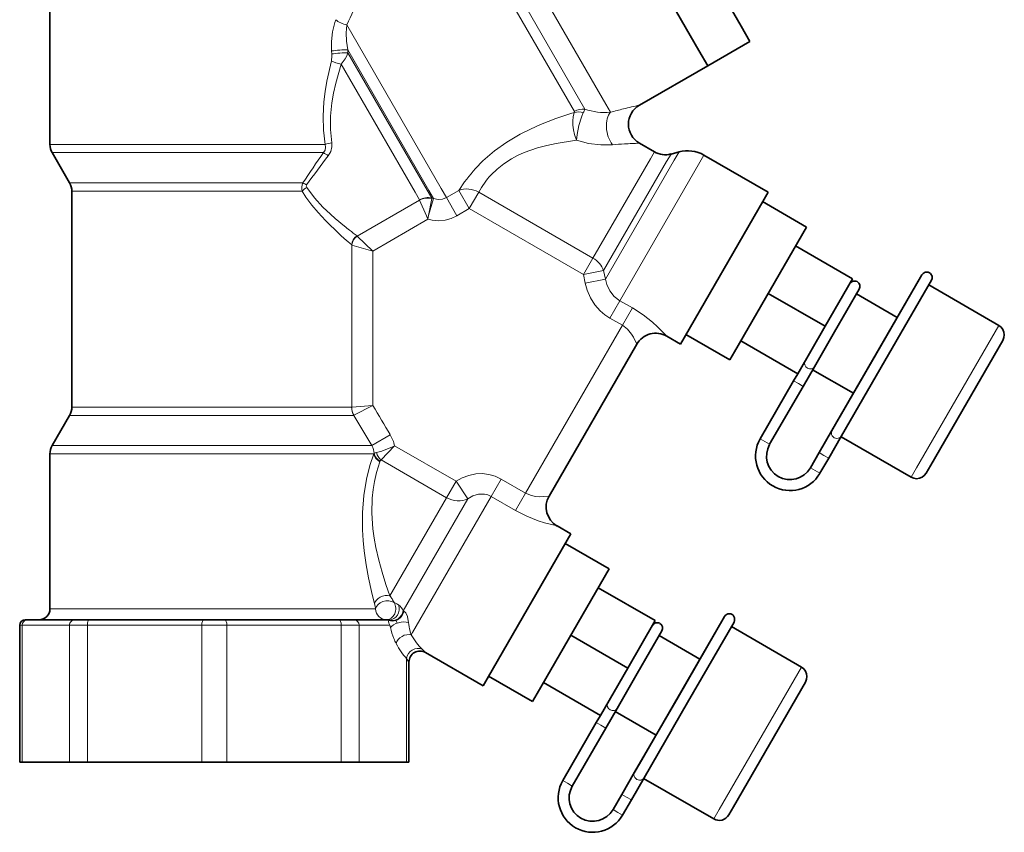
# Model space of a CAD drawing. Extents: x 1565 to 2352, y 54 to 822.
# Tile 8 of 11: x 2113 to 2292, y 313 to 462. Entities that reach past the tile are written whole.
import ezdxf

# ---------------------------------------------------------------- set-up
doc = ezdxf.new("R2010")
doc.units = 0

msp = doc.modelspace()

# ---------------------------------------------------------------- linework, layer by layer
at = {"color": 7, "lineweight": 35}
for p, q in [((2219.95, 502.63), (2244.36, 460.35)), ((2212.25, 498.18), (2236.65, 455.91)), ((2212.25, 498.18), (2236.65, 455.91))]:
    msp.add_line(p, q, dxfattribs=at)
at = {"color": 7, "lineweight": 13}
for p, q in [((2195.28, 488.39), (2219.69, 446.11)), ((2192.69, 485.35), (2215.84, 445.24)), ((2191.39, 483.83), (2213.92, 444.8)), ((2118.25, 438.79), (2168.48, 438.79)), ((2118.65, 437.29), (2168.13, 437.29)), ((2121.84, 431.76), (2164.41, 431.76)), ((2122.25, 430.26), (2164.26, 430.26)), ((2122.25, 390.86), (2171.06, 390.86)), ((2121.84, 389.36), (2171.42, 389.36)), ((2118.65, 383.83), (2174.22, 383.83)), ((2118.25, 382.33), (2174.57, 382.33)), ((2118.25, 354.06), (2174.57, 354.06))]:
    msp.add_line(p, q, dxfattribs=at)
at = {"color": 7, "lineweight": 35, "ltscale": 0.353349}
for p, q in [((2118.25, 467.06), (2118.25, 438.79)), ((2118.25, 382.33), (2118.25, 354.06))]:
    msp.add_line(p, q, dxfattribs=at)
at = {"color": 7, "lineweight": 13, "ltscale": 0.430265}
msp.add_line((2189.62, 430.78), (2172.41, 460.59), dxfattribs=at)
at = {"color": 7, "lineweight": 35, "ltscale": 0.039785}
msp.add_line((2244.36, 460.35), (2245.95, 457.6), dxfattribs=at)
at = {"color": 7, "lineweight": 35, "ltscale": 0.11122}
msp.add_line((2245.95, 457.6), (2238.25, 453.15), dxfattribs=at)
at = {"color": 7, "lineweight": 13, "ltscale": 0.007037}
msp.add_line((2169.68, 455.29), (2169.64, 455.85), dxfattribs=at)
at = {"color": 7, "lineweight": 13, "ltscale": 0.370643}
msp.add_line((2187.4, 430.39), (2172.58, 456.06), dxfattribs=at)
at = {"color": 7, "lineweight": 13, "ltscale": 0.006771}
msp.add_line((2172.61, 455.52), (2172.58, 456.06), dxfattribs=at)
at = {"color": 7, "lineweight": 13, "ltscale": 0.361927}
msp.add_line((2172.61, 455.52), (2187.08, 430.45), dxfattribs=at)
at = {"color": 7, "lineweight": 35, "ltscale": 0.039786}
msp.add_line((2236.65, 455.91), (2238.25, 453.15), dxfattribs=at)
msp.add_line((2236.65, 455.91), (2238.25, 453.15), dxfattribs=at)
at = {"color": 7, "lineweight": 13, "ltscale": 0.337458}
msp.add_line((2171.36, 453.44), (2184.86, 430.06), dxfattribs=at)
at = {"color": 7, "lineweight": 35, "ltscale": 0.179994}
msp.add_line((2238.25, 453.15), (2225.78, 445.95), dxfattribs=at)
at = {"color": 7, "lineweight": 13, "ltscale": 0.020716}
msp.add_line((2220.52, 444.68), (2219.69, 446.11), dxfattribs=at)
at = {"color": 7, "lineweight": 13, "ltscale": 0.008006}
msp.add_line((2213.91, 444.64), (2213.3, 444.45), dxfattribs=at)
at = {"color": 7, "lineweight": 13, "ltscale": 2.9e-05}
for p, q in [((2213.92, 444.8), (2213.92, 444.8)), ((2215.84, 445.24), (2215.84, 445.24))]:
    msp.add_line(p, q, dxfattribs=at)
at = {"color": 7, "lineweight": 13, "ltscale": 0.004218}
msp.add_line((2214.3, 439.56), (2213.97, 439.52), dxfattribs=at)
at = {"color": 7, "lineweight": 35, "ltscale": 0.039482}
msp.add_line((2225.78, 439.02), (2228.51, 437.44), dxfattribs=at)
at = {"color": 7, "lineweight": 35, "ltscale": 0.079903}
for p, q in [((2121.84, 431.76), (2118.65, 437.29)), ((2121.84, 389.36), (2118.65, 383.83))]:
    msp.add_line(p, q, dxfattribs=at)
at = {"color": 7, "lineweight": 13, "ltscale": 0.018363}
msp.add_line((2227.78, 436.17), (2228.51, 437.44), dxfattribs=at)
at = {"color": 7, "lineweight": 13, "ltscale": 0.020155}
msp.add_line((2230.74, 435.65), (2231.55, 437.04), dxfattribs=at)
at = {"color": 7, "lineweight": 35, "ltscale": 0.018934}
msp.add_line((2231.55, 437.04), (2233.01, 437.43), dxfattribs=at)
at = {"color": 7, "lineweight": 13, "ltscale": 0.021795}
msp.add_line((2232.14, 435.92), (2233.01, 437.43), dxfattribs=at)
at = {"color": 7, "lineweight": 13, "ltscale": 0.024483}
msp.add_line((2236.58, 435.14), (2237.56, 436.83), dxfattribs=at)
at = {"color": 7, "lineweight": 35, "ltscale": 0.168933}
msp.add_line((2237.56, 436.83), (2249.27, 430.08), dxfattribs=at)
at = {"color": 7, "lineweight": 13, "ltscale": 0.261541}
msp.add_line((2217.32, 418.05), (2227.78, 436.17), dxfattribs=at)
at = {"color": 7, "lineweight": 13, "ltscale": 0.287076}
msp.add_line((2219.26, 415.76), (2230.74, 435.65), dxfattribs=at)
at = {"color": 7, "lineweight": 13, "ltscale": 0.313512}
msp.add_line((2232.14, 435.92), (2219.6, 414.2), dxfattribs=at)
at = {"color": 7, "lineweight": 13, "ltscale": 0.35882}
msp.add_line((2236.58, 435.14), (2222.23, 410.28), dxfattribs=at)
at = {"color": 7, "lineweight": 35, "ltscale": 0.492404}
msp.add_line((2122.25, 430.26), (2122.25, 390.86), dxfattribs=at)
at = {"color": 7, "lineweight": 13, "ltscale": 0.02001}
msp.add_line((2184.86, 430.06), (2185.66, 428.67), dxfattribs=at)
at = {"color": 7, "lineweight": 13, "ltscale": 0.020809}
msp.add_line((2187.08, 430.45), (2187.92, 429.01), dxfattribs=at)
at = {"color": 7, "lineweight": 13, "ltscale": 0.021304}
msp.add_line((2188.25, 428.91), (2187.4, 430.39), dxfattribs=at)
at = {"color": 7, "lineweight": 13, "ltscale": 0.024219}
msp.add_line((2190.59, 429.1), (2189.62, 430.78), dxfattribs=at)
at = {"color": 7, "lineweight": 13, "ltscale": 0.032374}
for p, q in [((2192.84, 430.4), (2190.59, 429.1)), ((2194.75, 427.08), (2192.51, 425.78))]:
    msp.add_line(p, q, dxfattribs=at)
at = {"color": 7, "lineweight": 13, "ltscale": 0.047916}
for p, q in [((2194.75, 427.08), (2192.84, 430.4)), ((2192.51, 425.78), (2190.59, 429.1))]:
    msp.add_line(p, q, dxfattribs=at)
at = {"color": 7, "lineweight": 13, "ltscale": 0.043301}
for p, q in [((2194.75, 427.08), (2196.48, 430.08)), ((2215.58, 415.05), (2217.32, 418.05)), ((2192.34, 377.33), (2190.61, 374.33))]:
    msp.add_line(p, q, dxfattribs=at)
at = {"color": 7, "lineweight": 13, "ltscale": 0.300667}
msp.add_line((2217.32, 418.05), (2196.48, 430.08), dxfattribs=at)
at = {"color": 7, "lineweight": 35, "ltscale": 0.024483}
for p, q in [((2248.29, 428.38), (2249.27, 430.08)), ((2198.25, 341.71), (2197.27, 340.01))]:
    msp.add_line(p, q, dxfattribs=at)
at = {"color": 7, "lineweight": 13, "ltscale": 0.164029}
msp.add_line((2185.67, 428.65), (2174.31, 422.08), dxfattribs=at)
at = {"color": 7, "lineweight": 13, "ltscale": 0.000322}
msp.add_line((2185.66, 428.67), (2185.67, 428.65), dxfattribs=at)
at = {"color": 7, "lineweight": 13, "ltscale": 0.039299}
for p, q in [((2186.94, 425.77), (2185.67, 428.65)), ((2187.34, 425.82), (2187.91, 428.91))]:
    msp.add_line(p, q, dxfattribs=at)
at = {"color": 7, "lineweight": 13, "ltscale": 0.040298}
msp.add_line((2187.34, 425.82), (2188.25, 428.91), dxfattribs=at)
at = {"color": 7, "lineweight": 13, "ltscale": 0.001215}
msp.add_line((2187.92, 429.01), (2187.91, 428.91), dxfattribs=at)
at = {"color": 7, "lineweight": 13, "ltscale": 0.004377}
msp.add_line((2188.25, 428.91), (2187.92, 429.01), dxfattribs=at)
at = {"color": 7, "lineweight": 35, "ltscale": 0.375517}
msp.add_line((2233.27, 402.36), (2248.29, 428.38), dxfattribs=at)
at = {"color": 7, "lineweight": 35, "ltscale": 0.115523}
for p, q in [((2256.27, 423.72), (2248.27, 428.35)), ((2242.27, 399.48), (2234.27, 404.1)), ((2220.27, 361.37), (2212.27, 365.99)), ((2206.27, 337.12), (2198.27, 341.74))]:
    msp.add_line(p, q, dxfattribs=at)
at = {"color": 7, "lineweight": 13, "ltscale": 0.008546}
msp.add_line((2187.22, 425.15), (2186.94, 425.77), dxfattribs=at)
at = {"color": 7, "lineweight": 13, "ltscale": 0.008542}
msp.add_line((2187.22, 425.15), (2187.34, 425.82), dxfattribs=at)
at = {"color": 7, "lineweight": 13, "ltscale": 0.300669}
msp.add_line((2215.58, 415.05), (2194.75, 427.08), dxfattribs=at)
at = {"color": 7, "lineweight": 13, "ltscale": 0.145199}
msp.add_line((2187.22, 425.15), (2177.16, 419.34), dxfattribs=at)
at = {"color": 7, "lineweight": 13, "ltscale": 0.000346}
msp.add_line((2174.28, 422.1), (2174.31, 422.08), dxfattribs=at)
at = {"color": 7, "lineweight": 13, "ltscale": 0.049517}
msp.add_line((2177.16, 419.34), (2174.31, 422.08), dxfattribs=at)
at = {"color": 7, "lineweight": 35, "ltscale": 0.328577}
for p, q in [((2256.27, 423.72), (2243.13, 400.96)), ((2220.27, 361.37), (2207.13, 338.61))]:
    msp.add_line(p, q, dxfattribs=at)
at = {"color": 7, "lineweight": 13, "ltscale": 0.369859}
msp.add_line((2173.3, 420.45), (2173.3, 390.86), dxfattribs=at)
at = {"color": 7, "lineweight": 13, "ltscale": 0.000649}
msp.add_line((2173.3, 420.45), (2173.35, 420.44), dxfattribs=at)
at = {"color": 7, "lineweight": 13, "ltscale": 0.049518}
msp.add_line((2177.16, 419.34), (2173.35, 420.44), dxfattribs=at)
at = {"color": 7, "lineweight": 13, "ltscale": 0.352569}
msp.add_line((2177.16, 419.34), (2177.16, 391.13), dxfattribs=at)
at = {"color": 7, "lineweight": 35, "ltscale": 0.15}
for p, q in [((2254.27, 420.26), (2264.66, 414.26)), ((2249.27, 411.6), (2259.66, 405.6)), ((2244.27, 402.94), (2254.66, 396.94)), ((2218.27, 357.91), (2228.66, 351.91)), ((2213.27, 349.25), (2223.66, 343.25)), ((2208.27, 340.59), (2218.66, 334.59))]:
    msp.add_line(p, q, dxfattribs=at)
at = {"color": 7, "lineweight": 13, "ltscale": 0.04677}
msp.add_line((2215.58, 415.05), (2219.26, 415.76), dxfattribs=at)
at = {"color": 7, "lineweight": 13, "ltscale": 0.020332}
msp.add_line((2215.9, 413.45), (2215.58, 415.05), dxfattribs=at)
at = {"color": 7, "lineweight": 13, "ltscale": 0.019873}
msp.add_line((2219.6, 414.2), (2219.26, 415.76), dxfattribs=at)
at = {"color": 7, "lineweight": 35, "ltscale": 0.212016}
for p, q in [((2277.31, 415), (2268.83, 400.31)), ((2241.31, 352.64), (2232.83, 337.95))]:
    msp.add_line(p, q, dxfattribs=at)
at = {"color": 7, "lineweight": 13, "ltscale": 0.047176}
msp.add_line((2215.9, 413.45), (2219.6, 414.2), dxfattribs=at)
at = {"color": 7, "lineweight": 35, "ltscale": 0.125}
for p, q in [((2264.66, 414.26), (2259.66, 405.6)), ((2259.66, 405.6), (2254.66, 396.94)), ((2228.66, 351.91), (2223.66, 343.25)), ((2223.66, 343.25), (2218.66, 334.59))]:
    msp.add_line(p, q, dxfattribs=at)
at = {"color": 7, "lineweight": 35, "ltscale": 0.375516}
for p, q in [((2276.83, 414.16), (2261.81, 388.15)), ((2213.27, 367.72), (2198.25, 341.71)), ((2240.83, 351.81), (2225.81, 325.79))]:
    msp.add_line(p, q, dxfattribs=at)
at = {"color": 7, "lineweight": 35, "ltscale": 0.21221}
msp.add_line((2279.05, 414.01), (2270.56, 399.31), dxfattribs=at)
at = {"color": 7, "lineweight": 35, "ltscale": 0.184547}
for p, q in [((2291.35, 405.78), (2278.56, 413.16)), ((2275.35, 378.07), (2262.56, 385.45)), ((2255.35, 343.43), (2242.56, 350.81)), ((2239.35, 315.71), (2226.56, 323.1))]:
    msp.add_line(p, q, dxfattribs=at)
at = {"color": 7, "lineweight": 35, "ltscale": 0.1125}
for p, q in [((2265.89, 412.39), (2261.39, 404.6)), ((2229.89, 350.04), (2225.39, 342.25))]:
    msp.add_line(p, q, dxfattribs=at)
at = {"color": 7, "lineweight": 35, "ltscale": 0.107344}
for p, q in [((2272.83, 407.23), (2265.39, 411.53)), ((2264.83, 393.38), (2257.39, 397.67)), ((2236.83, 344.88), (2229.39, 349.17)), ((2228.83, 331.02), (2221.39, 335.32))]:
    msp.add_line(p, q, dxfattribs=at)
at = {"color": 7, "lineweight": 13, "ltscale": 0.045825}
msp.add_line((2220.4, 407.1), (2222.23, 410.28), dxfattribs=at)
at = {"color": 7, "lineweight": 13, "ltscale": 0.032881}
msp.add_line((2224.51, 408.96), (2222.23, 410.28), dxfattribs=at)
at = {"color": 7, "lineweight": 13, "ltscale": 0.045826}
for p, q in [((2222.68, 405.79), (2224.51, 408.96)), ((2205.01, 375.18), (2203.17, 372.01))]:
    msp.add_line(p, q, dxfattribs=at)
at = {"color": 7, "lineweight": 13, "ltscale": 0.032882}
msp.add_line((2222.68, 405.79), (2220.4, 407.1), dxfattribs=at)
at = {"color": 7, "lineweight": 13, "ltscale": 0.441742}
msp.add_line((2222.68, 405.79), (2205.01, 375.18), dxfattribs=at)
at = {"color": 7, "lineweight": 35, "ltscale": 0.092324}
for p, q in [((2261.39, 404.6), (2257.7, 398.2)), ((2225.39, 342.25), (2221.7, 335.85))]:
    msp.add_line(p, q, dxfattribs=at)
at = {"color": 7, "lineweight": 13, "ltscale": 0.375516}
for p, q in [((2291.35, 405.78), (2276.33, 379.76)), ((2255.35, 343.43), (2240.33, 317.41))]:
    msp.add_line(p, q, dxfattribs=at)
at = {"color": 7, "lineweight": 35, "ltscale": 0.4}
msp.add_line((2225.3, 402.34), (2209.3, 374.63), dxfattribs=at)
at = {"color": 7, "lineweight": 35, "ltscale": 0.036051}
for p, q in [((2230.77, 403.81), (2233.27, 402.36)), ((2213.27, 367.72), (2210.77, 369.17))]:
    msp.add_line(p, q, dxfattribs=at)
at = {"color": 7, "lineweight": 35, "ltscale": 0.328389}
for p, q in [((2292.07, 403.04), (2278.94, 380.28)), ((2256.07, 340.68), (2242.94, 317.93))]:
    msp.add_line(p, q, dxfattribs=at)
at = {"color": 7, "lineweight": 35, "ltscale": 0.021423}
for p, q in [((2243.13, 400.96), (2242.27, 399.48)), ((2278.94, 380.28), (2278.08, 378.8)), ((2207.13, 338.61), (2206.27, 337.12))]:
    msp.add_line(p, q, dxfattribs=at)
at = {"color": 7, "lineweight": 35, "ltscale": 0.197952}
for p, q in [((2268.83, 400.31), (2260.91, 386.59)), ((2270.56, 399.31), (2262.65, 385.59)), ((2232.83, 337.95), (2224.91, 324.24)), ((2234.56, 336.95), (2226.65, 323.24))]:
    msp.add_line(p, q, dxfattribs=at)
at = {"color": 7, "lineweight": 35, "ltscale": 0.018614}
for p, q in [((2254.66, 396.94), (2253.92, 395.65)), ((2218.66, 334.59), (2217.92, 333.3))]:
    msp.add_line(p, q, dxfattribs=at)
at = {"color": 7, "lineweight": 35, "ltscale": 0.051291}
for p, q in [((2257.7, 398.2), (2255.65, 394.65)), ((2221.7, 335.85), (2219.65, 332.3))]:
    msp.add_line(p, q, dxfattribs=at)
at = {"color": 7, "lineweight": 35, "ltscale": 0.152714}
for p, q in [((2253.92, 395.65), (2247.81, 385.07)), ((2249.54, 384.07), (2255.65, 394.65)), ((2217.92, 333.3), (2211.81, 322.72)), ((2213.54, 321.72), (2219.65, 332.3))]:
    msp.add_line(p, q, dxfattribs=at)
at = {"color": 7, "lineweight": 13, "ltscale": 0.012501}
for p, q in [((2254.78, 395.15), (2253.92, 395.65)), ((2249.54, 384.07), (2248.68, 384.57)), ((2259.45, 382.06), (2260.32, 381.56)), ((2256.98, 379.78), (2257.84, 379.28)), ((2218.78, 332.8), (2217.92, 333.3)), ((2213.54, 321.72), (2212.68, 322.22)), ((2223.45, 319.7), (2224.32, 319.2)), ((2220.98, 317.42), (2221.84, 316.92))]:
    msp.add_line(p, q, dxfattribs=at)
at = {"color": 7, "lineweight": 13, "ltscale": 0.012499}
for p, q in [((2255.65, 394.65), (2254.78, 395.15)), ((2248.68, 384.57), (2247.81, 385.07)), ((2258.58, 382.56), (2259.45, 382.06)), ((2257.84, 379.28), (2258.71, 378.78)), ((2219.65, 332.3), (2218.78, 332.8)), ((2212.68, 322.22), (2211.81, 322.72)), ((2222.58, 320.2), (2223.45, 319.7)), ((2221.84, 316.92), (2222.71, 316.42))]:
    msp.add_line(p, q, dxfattribs=at)
at = {"color": 7, "lineweight": 13, "ltscale": 0.02791}
msp.add_line((2171.06, 390.86), (2173.3, 390.86), dxfattribs=at)
at = {"color": 7, "lineweight": 13, "ltscale": 0.048305}
msp.add_line((2177.16, 391.13), (2173.3, 390.87), dxfattribs=at)
at = {"color": 7, "lineweight": 13, "ltscale": 0.000108}
msp.add_line((2173.3, 390.86), (2173.3, 390.87), dxfattribs=at)
at = {"color": 7, "lineweight": 13, "ltscale": 0.048304}
msp.add_line((2177.16, 391.13), (2173.72, 389.38), dxfattribs=at)
at = {"color": 7, "lineweight": 13, "ltscale": 0.02834}
msp.add_line((2171.42, 389.36), (2173.68, 389.36), dxfattribs=at)
at = {"color": 7, "lineweight": 13, "ltscale": 0.000447}
msp.add_line((2173.68, 389.36), (2173.72, 389.38), dxfattribs=at)
at = {"color": 7, "lineweight": 13, "ltscale": 0.080442}
msp.add_line((2173.68, 389.36), (2176.96, 383.83), dxfattribs=at)
at = {"color": 7, "lineweight": 35, "ltscale": 0.024484}
for p, q in [((2261.81, 388.15), (2260.83, 386.45)), ((2225.81, 325.79), (2224.83, 324.1))]:
    msp.add_line(p, q, dxfattribs=at)
at = {"color": 7, "lineweight": 35, "ltscale": 0.058221}
for p, q in [((2260.91, 386.59), (2258.58, 382.56)), ((2262.65, 385.59), (2260.32, 381.56)), ((2224.91, 324.24), (2222.58, 320.2)), ((2226.65, 323.24), (2224.32, 319.2))]:
    msp.add_line(p, q, dxfattribs=at)
at = {"color": 7, "lineweight": 13, "ltscale": 0.04889}
msp.add_line((2180.33, 385.83), (2176.96, 383.83), dxfattribs=at)
at = {"color": 7, "lineweight": 13, "ltscale": 0.034297}
msp.add_line((2176.96, 383.83), (2174.22, 383.83), dxfattribs=at)
at = {"color": 7, "lineweight": 13, "ltscale": 0.044564}
msp.add_line((2181.13, 383.8), (2178.67, 381.22), dxfattribs=at)
at = {"color": 7, "lineweight": 13, "ltscale": 0.16178}
msp.add_line((2181.13, 383.8), (2192.34, 377.33), dxfattribs=at)
at = {"color": 7, "lineweight": 13, "ltscale": 0.034753}
msp.add_line((2177.35, 382.33), (2174.57, 382.33), dxfattribs=at)
at = {"color": 7, "lineweight": 13, "ltscale": 0.001171}
msp.add_line((2177.35, 382.33), (2177.4, 382.41), dxfattribs=at)
at = {"color": 7, "lineweight": 13, "ltscale": 0.001536}
msp.add_line((2178.46, 380.89), (2178.5, 381), dxfattribs=at)
at = {"color": 7, "lineweight": 13, "ltscale": 0.172313}
msp.add_line((2178.67, 381.22), (2190.61, 374.33), dxfattribs=at)
at = {"color": 7, "lineweight": 35, "ltscale": 0.040154}
for p, q in [((2256.98, 379.78), (2258.58, 382.56)), ((2260.32, 381.56), (2258.71, 378.78)), ((2220.98, 317.42), (2222.58, 320.2)), ((2224.32, 319.2), (2222.71, 316.42))]:
    msp.add_line(p, q, dxfattribs=at)
at = {"color": 7, "lineweight": 13, "ltscale": 0.024484}
for p, q in [((2276.33, 379.76), (2275.35, 378.07)), ((2240.33, 317.41), (2239.35, 315.71))]:
    msp.add_line(p, q, dxfattribs=at)
at = {"color": 7, "lineweight": 13, "ltscale": 0.048412}
msp.add_line((2192.34, 377.33), (2194.47, 374.1), dxfattribs=at)
at = {"color": 7, "lineweight": 13, "ltscale": 0.045827}
msp.add_line((2200.58, 377.74), (2198.74, 374.57), dxfattribs=at)
at = {"color": 7, "lineweight": 13, "ltscale": 0.063948}
msp.add_line((2200.58, 377.74), (2205.01, 375.18), dxfattribs=at)
at = {"color": 7, "lineweight": 13, "ltscale": 0.25832}
msp.add_line((2180.27, 356.43), (2190.61, 374.33), dxfattribs=at)
at = {"color": 7, "lineweight": 13, "ltscale": 0.294576}
msp.add_line((2182.69, 353.69), (2194.47, 374.1), dxfattribs=at)
at = {"color": 7, "lineweight": 13, "ltscale": 0.358819}
msp.add_line((2198.74, 374.57), (2184.39, 349.71), dxfattribs=at)
at = {"color": 7, "lineweight": 13, "ltscale": 0.063949}
msp.add_line((2198.74, 374.57), (2203.17, 372.01), dxfattribs=at)
at = {"color": 7, "lineweight": 13, "ltscale": 0.038721}
msp.add_line((2174.57, 354.06), (2177.67, 354.06), dxfattribs=at)
at = {"color": 7, "lineweight": 13, "ltscale": 0.005649}
msp.add_line((2177.47, 354.95), (2177.58, 354.51), dxfattribs=at)
at = {"color": 7, "lineweight": 13, "ltscale": 0.00578}
msp.add_line((2177.58, 354.51), (2177.67, 354.06), dxfattribs=at)
at = {"color": 7, "lineweight": 35, "ltscale": 0.004758}
msp.add_line((2113.74, 352.06), (2114.12, 352.06), dxfattribs=at)
at = {"color": 7, "lineweight": 35, "ltscale": 0.108025}
msp.add_line((2114.12, 352.06), (2122.76, 352.06), dxfattribs=at)
at = {"color": 7, "lineweight": 35, "ltscale": 0.033824}
for p, q in [((2122.76, 352.06), (2125.47, 352.06)), ((2171.02, 352.06), (2173.73, 352.06))]:
    msp.add_line(p, q, dxfattribs=at)
at = {"color": 7, "lineweight": 35, "ltscale": 0.260796}
for p, q in [((2125.47, 352.06), (2146.33, 352.06)), ((2150.16, 352.06), (2171.02, 352.06)), ((2125.09, 326.06), (2145.95, 326.06)), ((2150.54, 326.06), (2171.41, 326.06))]:
    msp.add_line(p, q, dxfattribs=at)
at = {"color": 7, "lineweight": 35, "ltscale": 0.047836}
msp.add_line((2146.33, 352.06), (2150.16, 352.06), dxfattribs=at)
at = {"color": 7, "lineweight": 35, "ltscale": 0.080557}
msp.add_line((2173.73, 352.06), (2180.17, 352.06), dxfattribs=at)
at = {"color": 7, "lineweight": 13, "ltscale": 0.005708}
msp.add_line((2112.74, 351.06), (2113.2, 351.06), dxfattribs=at)
at = {"color": 7, "lineweight": 35, "ltscale": 0.3125}
msp.add_line((2112.74, 326.06), (2112.74, 351.06), dxfattribs=at)
at = {"color": 7, "lineweight": 13, "ltscale": 0.108026}
msp.add_line((2113.2, 351.06), (2121.84, 351.06), dxfattribs=at)
at = {"color": 7, "lineweight": 13, "ltscale": 0.3125}
for p, q in [((2113.2, 326.06), (2113.2, 351.06)), ((2121.84, 326.06), (2121.84, 351.06)), ((2125.09, 326.06), (2125.09, 351.06)), ((2145.95, 326.06), (2145.95, 351.06)), ((2150.54, 326.06), (2150.54, 351.06)), ((2171.41, 326.06), (2171.41, 351.06)), ((2174.65, 326.06), (2174.65, 351.06))]:
    msp.add_line(p, q, dxfattribs=at)
at = {"color": 7, "lineweight": 13, "ltscale": 0.040588}
for p, q in [((2121.84, 351.06), (2125.09, 351.06)), ((2171.41, 351.06), (2174.65, 351.06))]:
    msp.add_line(p, q, dxfattribs=at)
at = {"color": 7, "lineweight": 13, "ltscale": 0.260796}
for p, q in [((2125.09, 351.06), (2145.95, 351.06)), ((2150.54, 351.06), (2171.41, 351.06))]:
    msp.add_line(p, q, dxfattribs=at)
at = {"color": 7, "lineweight": 13, "ltscale": 0.057404}
msp.add_line((2145.95, 351.06), (2150.54, 351.06), dxfattribs=at)
at = {"color": 7, "lineweight": 13, "ltscale": 0.070419}
msp.add_line((2174.65, 351.06), (2180.29, 351.06), dxfattribs=at)
at = {"color": 7, "lineweight": 13, "ltscale": 0.005188}
msp.add_line((2180.37, 350.65), (2180.29, 351.06), dxfattribs=at)
at = {"color": 7, "lineweight": 13, "ltscale": 0.003915}
msp.add_line((2183.65, 351.56), (2183.62, 351.87), dxfattribs=at)
at = {"color": 7, "lineweight": 35, "ltscale": 0.212209}
msp.add_line((2243.05, 351.65), (2234.56, 336.95), dxfattribs=at)
at = {"color": 7, "lineweight": 13, "ltscale": 0.005692}
msp.add_line((2184.39, 349.71), (2184.16, 349.31), dxfattribs=at)
at = {"color": 7, "lineweight": 13, "ltscale": 0.011073}
msp.add_line((2186.75, 346.08), (2186.13, 346.71), dxfattribs=at)
at = {"color": 7, "lineweight": 13, "ltscale": 0.009975}
msp.add_line((2183.75, 344.35), (2183.3, 345), dxfattribs=at)
at = {"color": 7, "lineweight": 13, "ltscale": 0.236798}
msp.add_line((2183.3, 326.06), (2183.3, 345), dxfattribs=at)
at = {"color": 7, "lineweight": 35, "ltscale": 0.151767}
msp.add_line((2197.27, 340.01), (2186.75, 346.08), dxfattribs=at)
at = {"color": 7, "lineweight": 35, "ltscale": 0.228617}
msp.add_line((2183.75, 326.06), (2183.75, 344.35), dxfattribs=at)
at = {"color": 7, "lineweight": 35, "ltscale": 0.005708}
for p, q in [((2112.74, 326.06), (2113.2, 326.06)), ((2183.3, 326.06), (2183.75, 326.06))]:
    msp.add_line(p, q, dxfattribs=at)
at = {"color": 7, "lineweight": 35, "ltscale": 0.108026}
for p, q in [((2113.2, 326.06), (2121.84, 326.06)), ((2174.65, 326.06), (2183.3, 326.06))]:
    msp.add_line(p, q, dxfattribs=at)
at = {"color": 7, "lineweight": 35, "ltscale": 0.040588}
for p, q in [((2121.84, 326.06), (2125.09, 326.06)), ((2171.41, 326.06), (2174.65, 326.06))]:
    msp.add_line(p, q, dxfattribs=at)
at = {"color": 7, "lineweight": 35, "ltscale": 0.057404}
msp.add_line((2145.95, 326.06), (2150.54, 326.06), dxfattribs=at)
at = {"color": 7, "lineweight": 35, "ltscale": 0.021397}
msp.add_line((2242.94, 317.93), (2242.08, 316.45), dxfattribs=at)
at = {"color": 7, "lineweight": 13}
for points in [[(2169.64, 455.85), (2169.61, 457.6), (2169.79, 459.34), (2170.2, 461.03), (2170.38, 461.55)], [(2172.58, 456.06), (2172.34, 457.61), (2172.28, 459.14), (2172.41, 460.59)], [(2172.61, 455.52), (2172.4, 454.97), (2172.11, 454.43), (2171.36, 453.44)], [(2168.48, 438.79), (2168.16, 441.37), (2168.09, 443.96), (2168.24, 446.55), (2168.47, 448.46), (2168.78, 450.34), (2169.59, 454.04)], [(2169.65, 439.1), (2169.41, 441.5), (2169.44, 443.93), (2169.68, 446.36), (2169.99, 448.16), (2170.38, 449.94), (2171.36, 453.44)], [(2213.3, 444.45), (2210.54, 443.52), (2207.77, 442.44), (2205.89, 441.6), (2204.04, 440.66), (2201.62, 439.23), (2199.33, 437.6), (2197.25, 435.79), (2195.89, 434.39)], [(2214.3, 439.56), (2213.96, 440.59), (2213.77, 441.44), (2213.66, 442.3), (2213.64, 443.08), (2213.71, 443.84), (2213.91, 444.64)], [(2214.3, 439.56), (2214.41, 440.58), (2214.73, 442.23), (2215.21, 443.79), (2215.55, 444.6)], [(2168.13, 437.29), (2168.44, 437.77), (2168.55, 438.32), (2168.48, 438.79)], [(2169.04, 436.73), (2169.48, 437.5), (2169.68, 438.35), (2169.65, 439.1)], [(2213.97, 439.52), (2210.59, 438.99), (2208.89, 438.62), (2207.2, 438.16), (2204.74, 437.3), (2203.56, 436.77), (2202.43, 436.17), (2201.05, 435.28), (2199.81, 434.3), (2198.73, 433.24)], [(2220.86, 438.73), (2218.76, 438.71), (2216.53, 438.98), (2214.3, 439.56)], [(2165.09, 431.41), (2165.01, 431.2), (2165.09, 430.94)], [(2171.06, 422.42), (2168.52, 424.89), (2167.16, 426.36), (2166.04, 427.71), (2164.95, 429.18), (2164.26, 430.26)], [(2171.99, 423.86), (2170.31, 425.25), (2169.42, 426.05), (2168.04, 427.37), (2166.51, 429.05), (2165.09, 430.94)], [(2190.59, 429.1), (2189.85, 428.81), (2189.05, 428.75), (2188.25, 428.91)], [(2192.51, 425.78), (2191.46, 425.29), (2190.34, 424.99), (2189.18, 424.88), (2188.01, 424.97), (2187.22, 425.15)], [(2220.4, 407.1), (2219.48, 407.71), (2218.64, 408.43), (2217.64, 409.54), (2216.84, 410.81), (2216.25, 412.18), (2215.9, 413.45)], [(2222.23, 410.28), (2221.21, 411.05), (2220.39, 412.06), (2219.84, 413.23), (2219.6, 414.2)], [(2224.51, 408.96), (2226.45, 407.71), (2228.19, 406.34), (2229.1, 405.51), (2230.77, 403.81)], [(2222.68, 405.79), (2223.61, 405.08), (2224.35, 404.2), (2224.71, 403.61), (2225.3, 402.34)], [(2181.13, 383.8), (2180.73, 383.61), (2178.81, 382.85), (2177.82, 382.58)], [(2177.47, 354.95), (2176.91, 357.2), (2176.37, 359.68), (2175.93, 362.11), (2175.57, 364.64), (2175.38, 366.54), (2175.26, 368.47), (2175.25, 371.61), (2175.49, 374.72), (2175.99, 377.69), (2176.64, 380.22), (2177.35, 382.33)], [(2180.27, 356.43), (2179.56, 358.47), (2178.85, 360.74), (2178.23, 362.96), (2177.71, 365.27), (2177.4, 366.96), (2177.16, 368.68), (2176.96, 371.49), (2177.02, 374.27), (2177.19, 375.82), (2177.44, 377.29), (2177.83, 378.94), (2178.46, 380.89)], [(2192.34, 377.33), (2193.45, 377.96), (2194.66, 378.41), (2195.92, 378.67), (2197.13, 378.73), (2198.33, 378.59), (2199.49, 378.25), (2200.58, 377.74)], [(2194.47, 374.1), (2195.43, 374.67), (2196.46, 374.98), (2197.51, 374.99), (2198.15, 374.84), (2198.74, 374.57)], [(2209.3, 374.63), (2208.25, 374.52), (2207.57, 374.51), (2206.85, 374.57), (2206.1, 374.72), (2205.01, 375.18)], [(2210.77, 369.17), (2208.46, 369.76), (2207.33, 370.12), (2205.25, 370.94), (2203.17, 372.01)], [(2180.17, 352.06), (2180.17, 352.06), (2180.17, 352.06), (2180.16, 352.05), (2180.1, 351.99)], [(2183.62, 351.87), (2183.46, 352.65), (2183.15, 353.31), (2182.81, 353.64)], [(2180.29, 351.06), (2180.1, 351.41), (2180.01, 351.74), (2180.05, 351.94)], [(2181.57, 351.45), (2181.44, 351.84), (2181.38, 351.93)]]:
    msp.add_lwpolyline(points, dxfattribs=at)
at = {"color": 7, "lineweight": 35}
for points in [[(2278.7, 415.39), (2278.46, 415.49), (2277.91, 415.47), (2277.52, 415.25), (2277.31, 415)], [(2279.05, 414.01), (2279.16, 414.3), (2279.16, 414.75), (2278.9, 415.24), (2278.7, 415.39)], [(2265.53, 413.76), (2265.29, 413.86), (2264.74, 413.84), (2264.35, 413.6), (2264.12, 413.33)], [(2292.07, 403.04), (2292.28, 403.55), (2292.35, 404.05), (2292.28, 404.54), (2292.08, 405.05), (2291.76, 405.46), (2291.35, 405.78)], [(2275.35, 378.07), (2275.83, 377.87), (2276.35, 377.8), (2276.89, 377.88), (2277.35, 378.07), (2277.75, 378.38), (2278.09, 378.81)], [(2242.7, 353.04), (2242.46, 353.14), (2241.91, 353.12), (2241.52, 352.89), (2241.31, 352.64)], [(2243.05, 351.65), (2243.16, 351.94), (2243.16, 352.4), (2242.9, 352.88), (2242.7, 353.04)], [(2229.53, 351.41), (2229.29, 351.51), (2228.74, 351.49), (2228.35, 351.25), (2228.12, 350.97)], [(2255.35, 343.43), (2255.76, 343.11), (2256.08, 342.69), (2256.28, 342.19), (2256.35, 341.69), (2256.28, 341.2), (2256.07, 340.68)]]:
    msp.add_lwpolyline(points, dxfattribs=at)
at = {"color": 7, "lineweight": 13}
for centre, radius, start, end in [((2331.23, 388.58), 174.38, 153.6935, 155.6088), ((2165.62, 454.94), 4.07, 347.212, 4.9221), ((2255.64, 310.61), 138.6, 102.4441, 103.6704), ((2213.77, 444.73), 0.169, 327.8677, 26.4227), ((2214.66, 441.32), 3.4, 74.8152, 102.6381), ((2215.57, 441.98), 3.27, 85.2546, 120.3923), ((2199.07, 452.68), 18.36, 333.8854, 336.0702), ((2250.55, 331.59), 117, 103.6759, 104.8708), ((2171.39, 429.97), 9.29, 100.7591, 108.2369), ((2229.07, 338.01), 101.06, 93.404, 94.6595), ((2230.33, 316.51), 122.59, 92.1296, 93.3982), ((2336.25, 320.1), 204.93, 145.12, 146.9855), ((2348.46, 299.58), 225.84, 142.6047, 144.2871), ((2162.78, 427.6), 11.07, 55.5992, 61.1182), ((2218.1, 414.3), 29.95, 137.859, 147.4913), ((2210.35, 422.62), 15.74, 137.5816, 151.7385), ((2166.65, 430.77), 2.45, 156.3136, 192.2108), ((2161.68, 425.59), 6.74, 59.5936, 66.1398), ((2167.55, 427.06), 4.59, 122.3134, 135.825), ((2187.22, 426.01), 3.08, 76.8555, 120.2664), ((2187.14, 425.84), 3.17, 75.9574, 117.5856), ((2221.57, 477.69), 74.87, 227.5792, 228.4912), ((2214.85, 477.4), 68.59, 231.3201, 232.2828), ((2222.38, 487.16), 80.91, 232.2925, 233.5236), ((2175.4, 420.32), 2.1, 122.1672, 176.3797), ((2175.47, 420.31), 2.12, 123.3322, 176.6677), ((2230.06, 487.31), 87.69, 228.5002, 229.6719), ((2176.42, 390.93), 3.12, 181.1415, 209.7833), ((2176.38, 390.86), 3.09, 179.9387, 208.9919), ((381.72, -684.2), 2092.84, 30.74937, 30.91848), ((2174.42, 382.31), 6.87, 12.5276, 30.7824), ((2174.6, 382.32), 2.8, 1.7973, 32.5285), ((2178.02, 381.46), 1.14, 100.3711, 123.1574), ((2180.1, 383.06), 2.33, 192.0752, 232.1979), ((2178.87, 380.9), 0.384, 122.3905, 164.7836), ((2174.13, 351.77), 7.71, 31.9679, 37.209), ((2173.93, 351.65), 7.94, 26.7172, 31.9827), ((2178.06, 348.95), 6.93, 59.8712, 64.6423), ((2178.5, 349.71), 6.06, 56.4451, 59.8478), ((2180.63, 352.93), 2.2, 20.2086, 56.29), ((2182.54, 353.14), 0.57, 61.2932, 74.4406), ((2180.23, 351.81), 0.227, 126.2466, 143.3156), ((2180.72, 353.72), 1.9, 249.3559, 290.2414), ((2193.36, 353.54), 13.31, 192.5231, 201.6791), ((2195.07, 352.9), 11.5, 186.6773, 194.6163), ((2189.67, 352.11), 9.34, 201.8942, 207.8539), ((2191.54, 352.01), 7.85, 194.8073, 200.057)]:
    msp.add_arc(centre, radius, start, end, dxfattribs=at)
at = {"color": 7, "lineweight": 35}
for centre, radius, start, end in [((2227.78, 442.49), 4, 120, 240), ((2121.25, 438.79), 3, 180, 210), ((2230.51, 440.91), 4, 240, 285), ((2234.56, 431.64), 6, 60, 105), ((2119.25, 430.26), 3, 0, 30), ((2265.03, 412.89), 1, 330, 60), ((2228.77, 400.34), 4, 60, 150), ((2119.25, 390.86), 3, 330, 0), ((2253.26, 381.92), 6.29, 150, 330), ((2121.25, 382.33), 3, 150, 180), ((2253.26, 381.92), 4.29, 150, 330), ((2212.77, 372.63), 4, 150, 240), ((2116.25, 354.06), 2, 270, 0), ((2113.74, 351.06), 1, 90, 180), ((2229.03, 350.54), 1, 330, 60), ((2185.75, 344.35), 2, 60, 180), ((2217.26, 319.57), 6.29, 150, 330), ((2217.26, 319.57), 4.29, 150, 330), ((2240.35, 317.45), 2, 240, 330.0612)]:
    msp.add_arc(centre, radius, start, end, dxfattribs=at)
at = {"color": 7, "lineweight": 13}
for centre, major_axis, ratio, start_param, end_param in [((2171.86, 461.55), (1.85, -0.75), 0.380519, 3.959766, 5.167216), ((2171.06, 455.85), (1.99, 0.15), 0.075603, 0.705512, 2.361839), ((2171.11, 455.29), (1.99, 0.16), 0.08312, 0.712837, 2.363222), ((2171.01, 454.04), (1.93, -0.52), 0.254741, 3.955047, 4.962497), ((2223.82, 464.83), (-8.48, -19.39), 0.673693, 0.038369, 0.362678), ((2222.4, 441.42), (0.88, -3.9), 0.638522, 3.595571, 5.317797), ((2194.75, 427.08), (3.5, -1.93), 0.865986, 1.554405, 2.533445), ((2215.58, 415.05), (3.46, -2), 0.866025, 0.785398, 1.570796), ((2256.84, 398.7), (0.866, -0.5), 0.820652, 3.141593, 6.283185), ((2261.78, 386.09), (-0.866, 0.5), 0.931541, 6.283185, 9.424778), ((2179.29, 382.33), (1.86, -0.74), 0.830361, 3.590987, 4.593672), ((2179.35, 382.46), (1.87, -0.7), 0.839586, 3.589433, 4.571256), ((2192.34, 377.33), (3.46, -2), 0.866025, 4.712389, 5.759587), ((2179.42, 354.95), (1.93, 0.54), 0.757107, 0.912574, 2.788184), ((2179.63, 354.06), (1.96, 0.4), 0.712524, 0.640651, 2.860225), ((2179.63, 354.06), (0, -2), 0.980838, 4.712389, 6.283185), ((2179.63, 354.06), (0, 2), 0.857604, 3.141593, 5.329704), ((2180.17, 354.06), (0, -2), 0.893603, 6.283182, 8.210939), ((2114.12, 351.06), (0, 1), 0.92388, 0, 1.570796), ((2122.76, 351.06), (0, 1), 0.92388, 6.283185, 7.853982), ((2125.47, 351.06), (0, 1), 0.382683, 0, 1.570796), ((2146.33, 351.06), (0, 1), 0.382683, 0, 1.570796), ((2150.16, 351.06), (0, 1), 0.382683, 4.712389, 6.283185), ((2171.02, 351.06), (0, 1), 0.382683, 4.712389, 6.283185), ((2173.73, 351.06), (0, 1), 0.92388, 4.712389, 6.283185), ((2180.78, 353.85), (-1.34, -1.48), 0.935057, 0.409392, 2.192679), ((2180.92, 353.71), (1.48, 1.34), 0.894689, 4.273225, 5.457274), ((2182.22, 350.65), (1.95, 0.44), 0.472266, 0.646738, 2.692499), ((2183.26, 347.74), (1.77, 0.94), 0.750043, 0.69428, 2.524572), ((2186.41, 364.71), (3, -19.46), 0.353984, 5.568793, 5.835152), ((2184.56, 364.72), (1.71, -21.19), 0.342191, 5.613864, 5.880093), ((2185.14, 345), (1.45, 1.37), 0.856296, 0.33557, 2.30713), ((2220.84, 336.35), (0.866, -0.5), 0.820652, 3.141593, 6.283185), ((2225.78, 323.74), (-0.866, 0.5), 0.931541, 6.283185, 9.424778)]:
    msp.add_ellipse(centre, major_axis=major_axis, ratio=ratio, start_param=start_param, end_param=end_param, dxfattribs=at)

doc.saveas('drawing.dxf')
